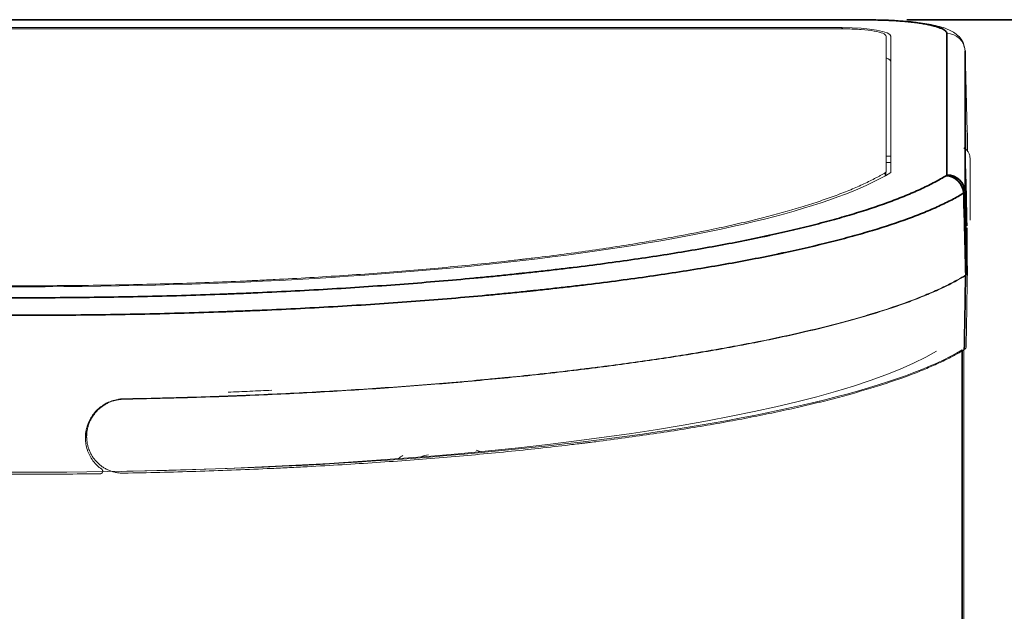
# Model space of a CAD drawing. Header units: millimetres. Extents: x 4 to 1188, y 1 to 840.
# Tile 120 of 123: x 615 to 642, y 575 to 591. Entities that reach past the tile are written whole.
import ezdxf

# ---------------------------------------------------------------- set-up
doc = ezdxf.new("R2010")
doc.units = ezdxf.units.MM
doc.layers.add('1', color=7, linetype='Continuous', true_color=0xffffff)
doc.styles.add('Arial Unicode MS', font='Arial Unicode MS')
doc.dimstyles.get("Standard").update_dxf_attribs({"dimtxt": 0.18, "dimasz": 0.18, "dimexe": 0.18, "dimexo": 0.0625, "dimgap": 0.09, "dimtad": 0, "dimtih": 1, "dimtoh": 1, "dimdec": 4, "dimzin": 0, "dimdsep": 46, "dimtxsty": 'Standard', "dimcen": 0.09, "dimadec": 0, "dimazin": 0, "dimtfac": 1, "dimtdec": 4, "dimtofl": 0, "dimtmove": 0, "dimatfit": 3, "dimfxl": 0, "dimtolj": 1, "dimtzin": 0, "dimarcsym": 0})

# ---------------------------------------------------------------- blocks, each defined once
blk = doc.blocks.new('_U14')
at = {"layer": '1', "color": 18, "lineweight": 35}
for p, q in [((639.025, 591.453), (681.925, 591.453)), ((679.925, 244.091), (679.925, 591.453)), ((603.219, 244.091), (681.925, 244.091))]:
    blk.add_line(p, q, dxfattribs=at)
at = {"layer": '1', "color": 18, "lineweight": 70}
for points in [[(679.925, 591.453), (680.701, 587.953), (679.149, 587.953)], [(679.925, 244.091), (679.149, 247.591), (680.701, 247.591)]]:
    blk.add_solid(points, dxfattribs=at)
at = {"layer": '1', "color": 18, "linetype": 'Continuous', "lineweight": 13, "insert": (677.855, 407.215), "char_height": 5, "attachment_point": 7, "rotation": 90, "line_spacing_factor": 1.047437, "style": 'Arial Unicode MS'}
blk.add_mtext('\\fArial Unicode MS|b0|i0;\\W1.0000;{\\H1.21x;(}1042{\\H1.21x;)}', dxfattribs=at)

msp = doc.modelspace()

# ---------------------------------------------------------------- linework, layer by layer
at = {"layer": '1', "color": 154, "linetype": 'Continuous', "lineweight": 13}
for p, q in [((638.0252, 591.4528), (591.8252, 591.4528)), ((638.0252, 591.4452), (638.0252, 591.4528)), ((592.4919, 591.1988), (637.3585, 591.1988)), ((637.2585, 591.2344), (592.5919, 591.2344)), ((638.4585, 591.0043), (638.4585, 587.2805)), ((638.5919, 587.2637), (638.5919, 590.9993)), ((640.6215, 590.5962), (640.6795, 588.3825)), ((640.6795, 588.3825), (640.6795, 587.8607)), ((640.6851, 587.8534), (640.6851, 588.3522)), ((638.5919, 587.7186), (638.4585, 587.7186)), ((638.5919, 587.5423), (638.4585, 587.5423)), ((640.6795, 585.7489), (640.6795, 584.5101)), ((640.5919, 582.4543), (640.5919, 552.6437)), ((616.5764, 580.2019), (616.5764, 580.031))]:
    msp.add_line(p, q, dxfattribs=at)
at = {"layer": '1', "color": 154, "linetype": 'Continuous', "lineweight": 35}
for p, q in [((638.0252, 591.4452), (591.8252, 591.4452)), ((637.2585, 591.1988), (637.2585, 591.2344)), ((640.1217, 587.2045), (640.1217, 591.0756)), ((640.6215, 590.5962), (640.6215, 586.7252)), ((638.4446, 587.1799), (638.4446, 587.2639)), ((640.5461, 582.4136), (640.5461, 552.6844)), ((617.5919, 581.0577), (617.5919, 581.0685))]:
    msp.add_line(p, q, dxfattribs=at)
at = {"layer": '1', "color": 154, "linetype": 'Continuous', "lineweight": 13}
for centre, major_axis, ratio, start_param, end_param in [((637.2585, 590.9993), (1.3333, 0), 0.176327, 0, 1.5707963), ((640.1217, 590.5832), (0.5, 0), 0.9848078, 0.0319019, 1.5708317), ((640.1191, 590.583), (-0.013, 0.5089), 0.9873356, 4.7129556, 4.7182598), ((637.2585, 590.3017), (1.3333, 0), 0.176327, 0, 0.4510394), ((640.6485, 586.8048), (-0.0262, 1), 0.0046142, 3.3160047, 7.1635722), ((614.9252, 588.4846), (24.6559, 0), 0.176327, 3.4262288, 5.9985496), ((638.1252, 587.2805), (-0.3333, 0), 0.1736482, 2.8510628, 3.1415927), ((640.6485, 586.8048), (-0.0262, 1), 0.0046142, 1.6637181, 3.3160047), ((614.9252, 583.7011), (26.6667, 0), 0.1741229, 3.4225721, 6.0022059), ((614.9252, 583.7011), (26, 0), 0.1785876, 4.8124707, 5.9935399), ((625.5376, 578.6455), (-0.2317, -0.9728), 0.795835, 3.8179626, 3.9866024), ((625.9303, 578.552), (0.2317, 0.9728), 0.795835, 0.2908622, 0.5515162), ((627.0078, 578.6883), (0.2317, 0.9728), 0.795835, 6.1331446, 6.2831802)]:
    msp.add_ellipse(centre, major_axis=major_axis, ratio=ratio, start_param=start_param, end_param=end_param, dxfattribs=at)
at = {"layer": '1', "color": 154, "linetype": 'Continuous', "lineweight": 35}
for centre, major_axis, ratio, start_param, end_param in [((640.1023, 586.6878), (0.2619, -0.4259), 0.9477318, 1.0697625, 2.5661153), ((640.1217, 586.7121), (0.5, 0), 0.9848078, 0.0265839, 1.5707963)]:
    msp.add_ellipse(centre, major_axis=major_axis, ratio=ratio, start_param=start_param, end_param=end_param, dxfattribs=at)
at = {"layer": '1', "color": 154, "linetype": 'Continuous', "lineweight": 13}
for points, knots in [([(640.5947, 590.6985), (640.5903, 590.7451), (640.5678, 590.8583), (640.4502, 591.0043), (640.2825, 591.1336), (640.0365, 591.2399), (639.6694, 591.3317), (639.1386, 591.4055), (638.5757, 591.4459), (638.1945, 591.4512), (638.0252, 591.4499)], [0, 0, 0, 0, 0.0439935, 0.1160668, 0.1983641, 0.3196343, 0.5090607, 0.6819491, 0.8630599, 1, 1, 1, 1]), ([(640.6851, 588.3522), (640.6851, 588.3681), (640.6806, 588.384), (640.6694, 588.404), (640.6666, 588.4084), (640.6635, 588.4128)], [0, 0, 0, 0, 0.7810974, 0.7810974, 1, 1, 1, 1]), ([(640.7585, 587.6495), (640.7584, 587.6787), (640.7511, 587.7359), (640.7174, 587.8182), (640.663, 587.8884), (640.6171, 587.9234), (640.5919, 587.9382)], [0, 0, 0, 0, 0.2456669, 0.5, 0.7543331, 1, 1, 1, 1]), ([(638.4446, 587.2639), (638.3969, 587.2362), (638.3481, 587.2086), (638.2729, 587.1672), (638.2475, 587.1534), (638.1962, 587.126), (638.1701, 587.1122), (638.0385, 587.0438), (637.9279, 586.9896), (637.6941, 586.8821), (637.5709, 586.829), (637.3128, 586.7237), (637.1777, 586.6716), (636.8964, 586.5685), (636.7502, 586.5174), (636.4463, 586.4162), (636.2888, 586.3661), (635.7985, 586.2174), (635.4483, 586.1204), (634.8878, 585.9779), (634.6951, 585.9309), (634.4716, 585.8787), (634.4466, 585.8729), (634.3966, 585.8614), (634.3214, 585.8441), (634.1444, 585.804), (633.99, 585.7701), (633.4696, 585.6583), (633.0346, 585.5721), (632.3548, 585.4479), (631.8925, 585.3667), (631.4124, 585.2888), (630.9235, 585.2124), (630.4255, 585.1377), (629.9094, 585.0663), (629.3838, 584.9965), (629.0495, 584.954), (628.7077, 584.9128), (628.6047, 584.9006), (628.5702, 584.8965), (628.5013, 584.8884), (628.3288, 584.8682), (628.1552, 584.8484), (627.457, 584.7707), (626.8868, 584.7128), (626.0149, 584.6324), (625.7215, 584.6067), (625.1292, 584.5572), (624.5314, 584.5098), (623.9228, 584.4666), (623.3086, 584.4254), (622.9987, 584.4058), (622.3733, 584.3688), (622.0578, 584.3514), (621.58, 584.327), (621.4201, 584.3191), (621.2192, 584.3097), (621.1789, 584.3078), (621.0985, 584.3041), (620.9777, 584.2985), (620.8569, 584.2932), (620.1316, 584.2618), (619.4843, 584.2387), (618.5094, 584.2112), (618.1838, 584.2031), (617.5314, 584.1893), (616.8778, 584.1778), (616.2217, 584.1708), (615.5644, 584.1661), (615.2351, 584.1649), (614.5752, 584.1649), (614.2446, 584.166), (613.7477, 584.1696), (613.499, 584.1718), (613.2499, 584.1748), (613.1254, 584.1764), (613.0838, 584.1769), (613.0008, 584.178), (612.9593, 584.1786), (612.2544, 584.1889), (611.5968, 584.2033), (610.6187, 584.2319), (610.294, 584.2426), (609.6474, 584.2662), (609.0035, 584.2921), (608.3651, 584.3224), (607.7294, 584.3551), (607.3734, 584.3748), (607.0193, 584.3959), (606.9406, 584.4007), (606.9013, 584.4031), (606.7835, 584.4103), (606.5486, 584.4249), (606.005, 584.4605), (605.5467, 584.4934), (604.6399, 584.5622), (604.0487, 584.6122), (602.8915, 584.7201), (602.3256, 584.778), (601.4963, 584.871), (601.2231, 584.903), (600.6833, 584.969), (600.4166, 585.0031), (600.0215, 585.0557), (599.8906, 585.0734), (599.7281, 585.096), (599.6956, 585.1005), (599.6308, 585.1096), (599.5339, 585.1233), (599.4378, 585.1371), (599.1188, 585.1832), (598.8688, 585.2209), (598.1337, 585.3364), (597.6638, 585.4165), (596.7624, 585.5826), (596.331, 585.6686), (595.7134, 585.8022), (595.5124, 585.8475), (595.1201, 585.9396), (594.9288, 585.9863), (594.6494, 586.0576), (594.5115, 586.0936), (594.354, 586.136), (594.2872, 586.1543), (594.2428, 586.1666), (594.2207, 586.1727), (594.0226, 586.2279), (593.8531, 586.2773), (593.3634, 586.4268), (593.0622, 586.5281), (592.6456, 586.682), (592.3796, 586.7853), (592.1383, 586.8902), (591.9097, 586.9958), (591.8018, 587.049), (591.5964, 587.156), (591.499, 587.2098), (591.4058, 587.2639)], [0, 0, 0, 0, 0.0078125, 0.0078125, 0.0117187, 0.0117187, 0.015625, 0.015625, 0.03125, 0.03125, 0.046875, 0.046875, 0.0625, 0.0625, 0.078125, 0.078125, 0.09375, 0.09375, 0.125, 0.125, 0.140625, 0.140625, 0.1425781, 0.1425781, 0.1445312, 0.1484375, 0.15625, 0.15625, 0.1875, 0.1875, 0.203125, 0.21875, 0.21875, 0.234375, 0.25, 0.25, 0.265625, 0.2695312, 0.2695312, 0.2714844, 0.2714844, 0.2734375, 0.28125, 0.28125, 0.3125, 0.3125, 0.328125, 0.328125, 0.34375, 0.359375, 0.359375, 0.375, 0.375, 0.390625, 0.390625, 0.3984375, 0.3984375, 0.4003906, 0.4003906, 0.4023437, 0.40625, 0.40625, 0.4375, 0.4375, 0.453125, 0.453125, 0.46875, 0.484375, 0.484375, 0.5, 0.5, 0.515625, 0.515625, 0.5234375, 0.5273437, 0.5273437, 0.5292969, 0.5292969, 0.53125, 0.53125, 0.5625, 0.5625, 0.578125, 0.578125, 0.59375, 0.609375, 0.609375, 0.625, 0.6269531, 0.6269531, 0.6289062, 0.6289062, 0.6328125, 0.640625, 0.65625, 0.65625, 0.6875, 0.6875, 0.71875, 0.71875, 0.734375, 0.734375, 0.75, 0.75, 0.7578125, 0.7578125, 0.7597656, 0.7597656, 0.7617187, 0.765625, 0.765625, 0.78125, 0.78125, 0.8125, 0.8125, 0.84375, 0.84375, 0.859375, 0.859375, 0.875, 0.875, 0.8828125, 0.8867187, 0.8886719, 0.8886719, 0.890625, 0.890625, 0.90625, 0.90625, 0.9375, 0.9375, 0.953125, 0.96875, 0.96875, 0.984375, 0.984375, 1, 1, 1, 1]), ([(640.6409, 584.4616), (640.5957, 584.4338), (640.5491, 584.4061), (640.4531, 584.3508), (640.4036, 584.3233), (640.2509, 584.2409), (640.036, 584.1317), (639.7983, 584.0239), (639.549, 583.9169), (639.4186, 583.8637), (639.0099, 583.7051), (638.7142, 583.6009), (638.3547, 583.4852), (638.3144, 583.4723), (638.233, 583.4467), (638.1919, 583.4339), (638.0679, 583.3957), (637.816, 583.3198), (637.5527, 583.2453), (637.0111, 583.098), (636.6302, 583.0023), (635.8277, 582.8159), (635.4062, 582.7251), (634.9087, 582.6259), (634.8531, 582.6149), (634.7412, 582.593), (634.5726, 582.5603), (634.1739, 582.4852), (633.8233, 582.4227), (633.1103, 582.3004), (632.1284, 582.1439), (630.9537, 581.983), (630.2768, 581.8988), (630.0041, 581.8656), (629.8668, 581.8492), (629.4519, 581.8006), (629.1713, 581.7691), (628.6023, 581.7077), (628.3139, 581.6778), (627.9848, 581.6452), (627.9482, 581.6416), (627.8748, 581.6344), (627.838, 581.6308), (627.7276, 581.6201), (627.6538, 581.6131), (627.4321, 581.5921), (626.6905, 581.5235), (625.9354, 581.4615), (624.7108, 581.3704), (624.0901, 581.3289), (622.8321, 581.2542), (622.1948, 581.221), (621.2261, 581.1774), (620.901, 581.1639), (620.2468, 581.139), (619.9175, 581.1275), (619.5032, 581.1146), (619.4202, 581.1121), (619.254, 581.1072), (619.0047, 581.1), (618.4229, 581.0849), (617.9243, 581.0744), (617.5919, 581.0685)], [0, 0, 0, 0, 0.015625, 0.015625, 0.03125, 0.03125, 0.0625, 0.09375, 0.09375, 0.125, 0.125, 0.1875, 0.1875, 0.1953125, 0.1953125, 0.203125, 0.203125, 0.21875, 0.25, 0.25, 0.3125, 0.3125, 0.375, 0.375, 0.3828125, 0.3828125, 0.390625, 0.40625, 0.4375, 0.4375, 0.5, 0.5625, 0.578125, 0.578125, 0.59375, 0.59375, 0.625, 0.625, 0.65625, 0.65625, 0.6601562, 0.6601562, 0.6640625, 0.6640625, 0.671875, 0.671875, 0.6875, 0.75, 0.75, 0.8125, 0.8125, 0.875, 0.875, 0.90625, 0.90625, 0.9375, 0.9375, 0.9453125, 0.9453125, 0.953125, 0.96875, 1, 1, 1, 1]), ([(617.5919, 581.0577), (617.927, 581.0637), (618.5936, 581.0777), (619.2533, 581.096), (620.2377, 581.1267), (620.8871, 581.1514), (621.8511, 581.1947), (622.4904, 581.2256), (623.123, 581.2607), (624.0667, 581.3166), (624.6891, 581.358), (625.6123, 581.4265), (625.9184, 581.4504), (626.2607, 581.4785), (626.2987, 581.4816), (626.3746, 581.4879), (626.4883, 581.4975), (626.7525, 581.5199), (626.9768, 581.5397), (627.4227, 581.58), (628.0098, 581.6355), (628.5826, 581.6946), (629.4309, 581.7859), (629.9822, 581.8503), (630.7877, 581.9521), (631.3176, 582.0218), (632.0911, 582.1316), (632.8432, 582.2467), (633.3301, 582.327), (633.6897, 582.3885), (633.8083, 582.4092), (634.0429, 582.451), (634.1589, 582.472), (634.5031, 582.5355), (634.9517, 582.6215), (635.5943, 582.7543), (636.0029, 582.8454), (636.6011, 582.9837), (636.9801, 583.0785), (637.5193, 583.2242), (637.869, 583.3227), (638.3637, 583.474), (638.6734, 583.5774), (638.8606, 583.6429), (638.8977, 583.656), (638.9712, 583.6823), (639.0802, 583.7218), (639.186, 583.7615), (639.3933, 583.8412), (639.5256, 583.8947), (639.7787, 584.0026), (639.8994, 584.0569), (640.2443, 584.221), (640.4512, 584.3319), (640.635, 584.4444)], [0, 0, 0, 0, 0.03125, 0.0625, 0.0625, 0.125, 0.125, 0.15625, 0.1875, 0.1875, 0.25, 0.25, 0.28125, 0.28125, 0.2851563, 0.2851563, 0.2890625, 0.296875, 0.3125, 0.3125, 0.34375, 0.375, 0.375, 0.4375, 0.4375, 0.46875, 0.5, 0.53125, 0.5625, 0.5625, 0.578125, 0.578125, 0.59375, 0.59375, 0.625, 0.65625, 0.6875, 0.6875, 0.75, 0.75, 0.78125, 0.8125, 0.84375, 0.84375, 0.8515625, 0.8515625, 0.859375, 0.875, 0.875, 0.90625, 0.90625, 0.9375, 0.9375, 1, 1, 1, 1]), ([(640.635, 584.4444), (640.6502, 584.4536), (640.662, 584.4628), (640.6788, 584.4816), (640.6837, 584.491), (640.6851, 584.5005)], [0, 0, 0, 0, 0.5, 0.5, 1, 1, 1, 1]), ([(640.6497, 582.4698), (640.6483, 582.4605), (640.6435, 582.4513), (640.6272, 582.4332), (640.6158, 582.4242), (640.601, 582.4152)], [0, 0, 0, 0, 0.5, 0.5, 1, 1, 1, 1]), ([(640.6009, 582.4152), (640.509, 582.359), (640.3139, 582.2475), (639.9878, 582.0829), (639.7481, 581.9751), (639.4973, 581.8681), (639.3664, 581.8151), (638.9571, 581.6574), (638.6623, 581.5541), (638.1872, 581.4018), (637.8595, 581.3012), (637.3348, 581.153), (636.9627, 581.056), (636.747, 581.002), (636.7229, 580.996), (636.6746, 580.984), (636.602, 580.9661), (636.4311, 580.9246), (636.2821, 580.8894), (635.9808, 580.8196), (635.5701, 580.7281), (634.9278, 580.5953), (634.482, 580.5098), (634.0275, 580.4259), (633.7958, 580.3846), (633.3238, 580.3036), (632.8429, 580.2242), (632.0954, 580.1095), (631.3214, 579.9994), (630.7876, 579.929), (630.4482, 579.886), (630.38, 579.8775), (630.2773, 579.8647), (630.243, 579.8605), (630.1744, 579.852), (630.0025, 579.831), (629.8295, 579.8104), (629.4123, 579.7616), (628.8505, 579.6986), (627.9914, 579.61), (627.1161, 579.5273), (626.2246, 579.4503), (625.6195, 579.403), (624.7037, 579.3348), (624.0823, 579.2933), (623.1337, 579.237), (622.8147, 579.2193), (622.4125, 579.1983), (622.3319, 579.1942), (622.1703, 579.1861), (622.0893, 579.1821), (621.8463, 579.1703), (621.6841, 579.1627), (620.8721, 579.1263), (620.2199, 579.1015), (619.2374, 579.071), (618.581, 579.0528), (617.922, 579.039), (617.5919, 579.0332)], [0, 0, 0, 0, 0.03125, 0.0625, 0.09375, 0.09375, 0.125, 0.125, 0.1875, 0.1875, 0.21875, 0.25, 0.28125, 0.28125, 0.2851562, 0.2851562, 0.2890625, 0.296875, 0.3125, 0.3125, 0.34375, 0.375, 0.40625, 0.40625, 0.4375, 0.4375, 0.46875, 0.5, 0.53125, 0.5625, 0.5625, 0.5703125, 0.5703125, 0.5742187, 0.5742187, 0.578125, 0.59375, 0.59375, 0.625, 0.65625, 0.6875, 0.71875, 0.75, 0.75, 0.8125, 0.8125, 0.84375, 0.84375, 0.8515625, 0.8515625, 0.859375, 0.859375, 0.875, 0.875, 0.9375, 0.9375, 0.96875, 1, 1, 1, 1]), ([(620.4482, 581.252), (620.6481, 581.2596), (620.8475, 581.2677), (621.2452, 581.2846), (621.4434, 581.2934), (621.641, 581.3027)], [0, 0, 0, 0, 0.5, 0.5, 1, 1, 1, 1]), ([(617.5919, 581.0685), (617.5643, 581.068), (617.5367, 581.0664), (617.5021, 581.0631), (617.4952, 581.0624), (617.4813, 581.0608), (617.4744, 581.0599), (617.4537, 581.057), (617.4399, 581.0549), (617.3717, 581.0428), (617.3183, 581.029), (617.24, 581.0021), (617.2143, 580.9921), (617.1761, 580.9756), (617.1634, 580.9698), (617.1382, 580.9578), (617.1258, 580.9515), (617.0642, 580.9189), (617.0175, 580.8894), (616.9291, 580.8234), (616.8873, 580.787), (616.809, 580.707), (616.7732, 580.6643), (616.7328, 580.6076), (616.7249, 580.5961), (616.7096, 580.5727), (616.7021, 580.5608), (616.6805, 580.5249), (616.6671, 580.5005), (616.6299, 580.4262), (616.6091, 580.375), (616.5838, 580.2958), (616.5764, 580.269), (616.5684, 580.2349), (616.5669, 580.228), (616.564, 580.2144), (616.5598, 580.1938), (616.5562, 580.1733), (616.5457, 580.1046), (616.5416, 580.0495), (616.542, 579.9664), (616.5432, 579.9387), (616.5467, 579.8969), (616.5481, 579.883), (616.5516, 579.8552), (616.5536, 579.8414), (616.5648, 579.7726), (616.5781, 579.7189), (616.6043, 579.6401), (616.6141, 579.6141), (616.6303, 579.5757), (616.636, 579.563), (616.648, 579.5376), (616.6542, 579.5251), (616.6866, 579.4631), (616.7161, 579.4162), (616.7657, 579.3497), (616.7831, 579.3282), (616.8107, 579.2969), (616.8201, 579.2866), (616.8393, 579.2665), (616.8492, 579.2565), (616.8996, 579.2078), (616.9425, 579.1727), (616.988, 579.1412)], [0, 0, 0, 0, 0.03125, 0.03125, 0.0390625, 0.0390625, 0.046875, 0.046875, 0.0625, 0.0625, 0.125, 0.125, 0.15625, 0.15625, 0.171875, 0.171875, 0.1875, 0.1875, 0.25, 0.25, 0.3125, 0.3125, 0.375, 0.375, 0.390625, 0.390625, 0.40625, 0.40625, 0.4375, 0.4375, 0.5, 0.5, 0.53125, 0.53125, 0.5390625, 0.5390625, 0.546875, 0.5625, 0.5625, 0.625, 0.625, 0.65625, 0.65625, 0.671875, 0.671875, 0.6875, 0.6875, 0.75, 0.75, 0.78125, 0.78125, 0.796875, 0.796875, 0.8125, 0.8125, 0.875, 0.875, 0.90625, 0.90625, 0.921875, 0.921875, 0.9375, 0.9375, 1, 1, 1, 1]), ([(617.5919, 581.0577), (617.5589, 581.0572), (617.4932, 581.0528), (617.4279, 581.0422), (617.3873, 581.0336), (617.3792, 581.0317), (617.363, 581.0279), (617.3549, 581.0258), (617.3307, 581.0194), (617.3147, 581.0148), (617.2672, 580.9998), (617.2053, 580.9769), (617.1458, 580.9482), (617.1021, 580.9245), (617.0805, 580.9121), (617.0593, 580.8989), (617.0453, 580.8899), (617.0383, 580.8853), (617.0036, 580.862), (616.9503, 580.8222), (616.8769, 580.7556), (616.8323, 580.7066), (616.8058, 580.6745), (616.8006, 580.668), (616.7902, 580.6548), (616.7851, 580.6482), (616.7701, 580.628), (616.7604, 580.6144), (616.7325, 580.573), (616.6982, 580.5163), (616.6696, 580.4567), (616.6502, 580.4109), (616.6441, 580.3954), (616.6327, 580.3641), (616.6273, 580.3483), (616.6124, 580.3003), (616.5958, 580.2358), (616.5805, 580.1378), (616.5767, 580.0715), (616.5764, 580.0299), (616.5765, 580.0215), (616.5768, 580.0048), (616.577, 579.9964), (616.5781, 579.9713), (616.5792, 579.9546), (616.5838, 579.9049), (616.5932, 579.8394), (616.6089, 579.7751), (616.6232, 579.7274), (616.6309, 579.7037), (616.6396, 579.6802), (616.6455, 579.6646), (616.6486, 579.6568), (616.6645, 579.6181), (616.6929, 579.558), (616.7439, 579.473), (616.7835, 579.4198), (616.8154, 579.3812), (616.8264, 579.3686), (616.8489, 579.3439), (616.8604, 579.332), (616.8958, 579.297), (616.945, 579.253), (616.9985, 579.214), (617.0401, 579.1868), (617.0542, 579.178), (617.0758, 579.1653), (617.0831, 579.1612), (617.0977, 579.1531), (617.1344, 579.1335), (617.2021, 579.1025), (617.2645, 579.0812), (617.328, 579.0629), (617.3603, 579.0553), (617.426, 579.0433), (617.492, 579.0347), (617.5585, 579.0326), (617.5919, 579.0332)], [0, 0, 0, 0, 0.03125, 0.0625, 0.0625, 0.0703125, 0.0703125, 0.078125, 0.078125, 0.09375, 0.09375, 0.125, 0.15625, 0.15625, 0.171875, 0.1796875, 0.1796875, 0.1875, 0.1875, 0.21875, 0.25, 0.28125, 0.28125, 0.2890625, 0.2890625, 0.296875, 0.296875, 0.3125, 0.3125, 0.34375, 0.375, 0.375, 0.390625, 0.390625, 0.40625, 0.40625, 0.4375, 0.46875, 0.5, 0.5, 0.5078125, 0.5078125, 0.515625, 0.515625, 0.53125, 0.53125, 0.5625, 0.59375, 0.59375, 0.609375, 0.6171875, 0.6171875, 0.625, 0.625, 0.65625, 0.6875, 0.71875, 0.71875, 0.734375, 0.734375, 0.75, 0.75, 0.78125, 0.8125, 0.8125, 0.828125, 0.828125, 0.8359375, 0.8359375, 0.84375, 0.875, 0.90625, 0.90625, 0.9375, 0.9375, 0.96875, 1, 1, 1, 1]), ([(612.9004, 579.0168), (613.2357, 579.0123), (613.572, 579.009), (614.247, 579.0045), (614.5856, 579.0033), (615.6046, 579.0033), (616.2795, 579.0078), (616.95, 579.0168)], [0, 0, 0, 0, 0.25, 0.25, 0.5, 0.5, 1, 1, 1, 1]), ([(616.95, 579.0168), (616.9536, 579.0168), (616.9571, 579.0172), (616.9624, 579.0181), (616.9641, 579.0185), (616.9676, 579.0194), (616.9693, 579.0199), (616.9743, 579.0217), (616.9776, 579.0231), (616.9838, 579.0265), (616.9869, 579.0285), (616.9925, 579.0328), (616.9951, 579.0352), (617, 579.0404), (617.0023, 579.0432), (617.0064, 579.049), (617.0081, 579.0521), (617.0113, 579.0585), (617.0126, 579.0619), (617.0147, 579.0687), (617.0155, 579.0722), (617.0165, 579.0793), (617.0167, 579.0829), (617.0166, 579.09), (617.0163, 579.0935), (617.0154, 579.0989), (617.0151, 579.1006), (617.0142, 579.1041), (617.0137, 579.1058), (617.012, 579.1109), (617.0106, 579.1141), (617.0073, 579.1205), (617.0054, 579.1236), (617.0012, 579.1293), (616.9988, 579.1319), (616.9937, 579.1369), (616.9909, 579.1392), (616.988, 579.1412)], [0, 0, 0, 0, 0.0625, 0.0625, 0.09375, 0.09375, 0.125, 0.125, 0.1875, 0.1875, 0.25, 0.25, 0.3125, 0.3125, 0.375, 0.375, 0.4375, 0.4375, 0.5, 0.5, 0.5625, 0.5625, 0.625, 0.625, 0.6875, 0.6875, 0.71875, 0.71875, 0.75, 0.75, 0.8125, 0.8125, 0.875, 0.875, 0.9375, 0.9375, 1, 1, 1, 1])]:
    msp.add_open_spline(points, degree=3, knots=knots, dxfattribs=at)
at = {"layer": '1', "color": 154, "linetype": 'Continuous', "lineweight": 35}
for points, knots in [([(640.1216, 591.0756), (640.1216, 591.0877), (640.1182, 591.0997), (640.1047, 591.1235), (640.0948, 591.1354), (640.0685, 591.1588), (640.0523, 591.1705), (640.0229, 591.1878), (640.0123, 591.1935), (639.9893, 591.205), (639.9771, 591.2106), (639.9381, 591.2273), (639.909, 591.2382), (639.8452, 591.2593), (639.8104, 591.2696), (639.7351, 591.2897), (639.6946, 591.2994), (639.6075, 591.3184), (639.5616, 591.3274), (639.4653, 591.3445), (639.4149, 591.3526), (639.3098, 591.368), (639.255, 591.3752), (639.1836, 591.3837), (639.1691, 591.3854), (639.14, 591.3887), (639.1253, 591.3903), (639.0807, 591.395), (638.9906, 591.4041), (638.8976, 591.4119), (638.771, 591.4213), (638.7064, 591.4254), (638.6077, 591.4307), (638.5744, 591.4323), (638.5241, 591.4346), (638.5072, 591.4353), (638.4733, 591.4367), (638.4563, 591.4373), (638.3027, 591.4428), (638.1647, 591.4452), (638.0252, 591.4452)], [0, 0, 0, 0, 0.0625, 0.0625, 0.125, 0.125, 0.1875, 0.1875, 0.21875, 0.21875, 0.25, 0.25, 0.3125, 0.3125, 0.375, 0.375, 0.4375, 0.4375, 0.5, 0.5, 0.5625, 0.5625, 0.625, 0.625, 0.640625, 0.640625, 0.65625, 0.65625, 0.6875, 0.75, 0.75, 0.8125, 0.8125, 0.84375, 0.84375, 0.859375, 0.859375, 0.875, 0.875, 1, 1, 1, 1]), ([(589.7481, 587.1802), (589.8452, 587.1205), (589.9489, 587.0613), (590.1692, 586.9439), (590.2859, 586.8856), (590.5321, 586.7702), (590.6617, 586.713), (590.9338, 586.5996), (591.2186, 586.4871), (591.5292, 586.3767), (591.8528, 586.2673), (592.0211, 586.2131), (592.3706, 586.1056), (592.5518, 586.0524), (592.7865, 585.9866), (592.8339, 585.9734), (592.9055, 585.9538), (592.9295, 585.9472), (592.9776, 585.9341), (593.0983, 585.9015), (593.2211, 585.8693), (594.1169, 585.6388), (594.9979, 585.447), (596.2046, 585.2238), (596.4512, 585.18), (596.9549, 585.094), (597.212, 585.0518), (597.737, 584.9691), (598.0049, 584.9285), (598.4149, 584.869), (598.553, 584.8494), (598.7273, 584.8252), (598.7622, 584.8203), (598.8322, 584.8107), (598.9374, 584.7963), (599.0431, 584.782), (599.6792, 584.6972), (600.2588, 584.6262), (601.4456, 584.4928), (602.6602, 584.3682), (603.9305, 584.261), (604.742, 584.1995), (604.9051, 584.1875), (605.2332, 584.164), (605.5632, 584.1411), (605.8966, 584.1193), (606.1481, 584.1034), (606.2321, 584.0981), (606.3586, 584.0904), (606.4007, 584.0878), (606.4851, 584.0827), (606.6962, 584.0701), (606.9077, 584.0579), (607.2469, 584.0392), (607.4167, 584.0301), (607.9273, 584.0038), (608.6105, 583.9713), (609.2986, 583.9438), (609.9891, 583.9187), (610.3356, 583.9074), (612.074, 583.857), (613.4842, 583.8365), (615.2722, 583.8364), (615.629, 583.8376), (616.3412, 583.8427), (616.6964, 583.8465), (617.76, 583.8617), (618.4659, 583.877), (619.5201, 583.9075), (619.8708, 583.919), (620.2644, 583.9333), (620.3518, 583.9365), (620.5264, 583.9431), (620.831, 583.9551), (621.0905, 583.966), (621.9522, 584.0039), (622.6305, 584.0389), (623.9656, 584.1184), (624.6224, 584.1627), (625.9149, 584.2606), (626.5505, 584.3142), (627.3314, 584.387), (627.4869, 584.4019), (627.7965, 584.4322), (627.9507, 584.4477), (628.1808, 584.4713), (628.2956, 584.4832), (628.4101, 584.4953), (628.4863, 584.5034), (628.5243, 584.5075), (628.7142, 584.5279), (629.0157, 584.5611), (629.4605, 584.6123), (629.7523, 584.6473), (630.1863, 584.7006), (631.0401, 584.81), (632.1216, 584.967), (632.8905, 585.0931), (633.3937, 585.179), (633.6407, 585.2229), (634.1251, 585.3125), (634.3626, 585.3582), (634.7116, 585.4282), (634.8843, 585.4635), (635.0826, 585.5054), (635.1669, 585.5235), (635.223, 585.5356), (635.2509, 585.5416), (635.7243, 585.6447), (636.1441, 585.7443), (636.7371, 585.8971), (636.9287, 585.9486), (637.2998, 586.0528), (637.8383, 586.2109), (638.3218, 586.3742), (638.7683, 586.5411), (638.911, 586.5973), (639.1157, 586.6825), (639.1824, 586.7111), (639.3126, 586.7685), (639.4396, 586.8262), (639.5603, 586.8845), (639.6779, 586.9432), (639.735, 586.9726), (639.8458, 587.0316), (639.8995, 587.0612), (640.0035, 587.1206), (640.0537, 587.1504), (640.1023, 587.1802)], [0, 0, 0, 0, 0.015625, 0.015625, 0.03125, 0.03125, 0.046875, 0.046875, 0.0625, 0.078125, 0.078125, 0.09375, 0.09375, 0.109375, 0.109375, 0.1132812, 0.1132812, 0.1152344, 0.1152344, 0.1171875, 0.125, 0.125, 0.1875, 0.1875, 0.203125, 0.203125, 0.21875, 0.21875, 0.234375, 0.234375, 0.2421875, 0.2421875, 0.2441406, 0.2441406, 0.2460937, 0.25, 0.25, 0.28125, 0.28125, 0.3125, 0.34375, 0.34375, 0.3515625, 0.3515625, 0.359375, 0.3671875, 0.3671875, 0.3710937, 0.3710937, 0.3730469, 0.3730469, 0.375, 0.3828125, 0.3828125, 0.390625, 0.390625, 0.40625, 0.421875, 0.421875, 0.4375, 0.4375, 0.5, 0.5, 0.515625, 0.515625, 0.53125, 0.53125, 0.5625, 0.5625, 0.578125, 0.578125, 0.5800781, 0.5820312, 0.5859375, 0.59375, 0.59375, 0.625, 0.625, 0.65625, 0.65625, 0.6875, 0.6875, 0.6953125, 0.6953125, 0.703125, 0.703125, 0.7070312, 0.7089844, 0.7089844, 0.7109375, 0.7109375, 0.71875, 0.7265625, 0.734375, 0.734375, 0.75, 0.78125, 0.796875, 0.796875, 0.8125, 0.8125, 0.828125, 0.828125, 0.8359375, 0.8398437, 0.8417969, 0.8417969, 0.84375, 0.84375, 0.875, 0.875, 0.890625, 0.890625, 0.90625, 0.9375, 0.9375, 0.953125, 0.953125, 0.9609375, 0.9609375, 0.96875, 0.9765625, 0.9765625, 0.984375, 0.984375, 0.9921875, 0.9921875, 1, 1, 1, 1]), ([(640.1023, 587.1802), (640.1088, 587.1842), (640.1136, 587.1882), (640.1184, 587.1943), (640.1197, 587.1963), (640.1213, 587.2004), (640.1217, 587.2025), (640.1217, 587.2045)], [0, 0, 0, 0, 0.5, 0.5, 0.75, 0.75, 1, 1, 1, 1]), ([(640.5822, 586.7009), (640.5326, 586.671), (640.4814, 586.6412), (640.3753, 586.5819), (640.3206, 586.5522), (640.2076, 586.4932), (640.1494, 586.4638), (640.0295, 586.4052), (639.9064, 586.3468), (639.7769, 586.2891), (639.6442, 586.2317), (639.5762, 586.2031), (639.3675, 586.1179), (638.9312, 585.9492), (638.2739, 585.7314), (637.725, 585.5733), (637.3467, 585.4691), (637.1514, 585.4175), (636.5469, 585.2647), (636.119, 585.1652), (635.6365, 585.062), (635.608, 585.056), (635.5508, 585.0439), (635.4649, 585.0258), (635.2628, 584.9839), (634.852, 584.9015), (634.489, 584.8329), (633.9952, 584.7433), (633.7435, 584.6994), (633.2306, 584.6135), (632.447, 584.4875), (631.6203, 584.3697), (630.7646, 584.2576), (630.4746, 584.2211), (630.0323, 584.1678), (629.8836, 584.1503), (629.5839, 584.1157), (629.2817, 584.0816), (628.9745, 584.0484), (628.781, 584.028), (628.7422, 584.0239), (628.6645, 584.0158), (628.5479, 584.0037), (628.2749, 583.9759), (628.0394, 583.9527), (627.7239, 583.9224), (627.5654, 583.9076), (626.7697, 583.8347), (626.122, 583.7812), (624.8051, 583.6833), (624.1359, 583.6389), (622.7755, 583.5595), (622.0844, 583.5245), (621.2065, 583.4866), (620.9421, 583.4757), (620.6317, 583.4638), (620.4983, 583.4588), (620.4093, 583.4556), (620.3648, 583.454), (619.9638, 583.4397), (619.6065, 583.4282), (618.5324, 583.3977), (617.8133, 583.3824), (616.7297, 583.3672), (616.3678, 583.3633), (615.6423, 583.3583), (615.2787, 583.357), (613.4572, 583.3572), (612.0205, 583.3777), (610.2493, 583.428), (609.8963, 583.4393), (609.1928, 583.4644), (608.4917, 583.4919), (607.7956, 583.5244), (607.2755, 583.5507), (607.1024, 583.5598), (606.7569, 583.5785), (606.5844, 583.5882), (606.3693, 583.6008), (606.3263, 583.6033), (606.2403, 583.6084), (606.1973, 583.611), (606.0685, 583.6187), (605.8116, 583.6344), (605.3869, 583.6617), (605.0507, 583.6846), (604.7164, 583.7081), (604.5502, 583.7201), (603.7233, 583.7816), (602.4289, 583.8887), (601.1912, 584.0133), (599.9818, 584.1466), (599.3912, 584.2176), (598.743, 584.3025), (598.6353, 584.3167), (598.5281, 584.3312), (598.4567, 584.3408), (598.4211, 584.3456), (598.2435, 584.3699), (598.1027, 584.3895), (597.6848, 584.449), (597.4118, 584.4895), (596.8768, 584.5722), (596.6147, 584.6144), (596.1013, 584.7004), (595.85, 584.7442), (594.6201, 584.9675), (593.7221, 585.1591), (592.8088, 585.3897), (592.7087, 585.4156), (592.5853, 585.4481), (592.5607, 585.4546), (592.5116, 585.4677), (592.4872, 585.4742), (592.4142, 585.4939), (592.3659, 585.5071), (592.1266, 585.573), (591.9419, 585.6262), (591.5856, 585.7336), (591.414, 585.7878), (591.0842, 585.8973), (590.7675, 586.0077), (590.4771, 586.1202), (590.1997, 586.2336), (590.0676, 586.2908), (589.8165, 586.4063), (589.6976, 586.4645), (589.473, 586.582), (589.3672, 586.6412), (589.2682, 586.7009)], [0, 0, 0, 0, 0.0078125, 0.0078125, 0.015625, 0.015625, 0.0234375, 0.0234375, 0.03125, 0.0390625, 0.0390625, 0.046875, 0.046875, 0.0625, 0.09375, 0.109375, 0.109375, 0.125, 0.125, 0.15625, 0.15625, 0.1582031, 0.1582031, 0.1601562, 0.1640625, 0.171875, 0.1875, 0.1875, 0.203125, 0.203125, 0.21875, 0.25, 0.25, 0.265625, 0.265625, 0.2734375, 0.2734375, 0.28125, 0.2890625, 0.2890625, 0.2910156, 0.2910156, 0.2929687, 0.296875, 0.3046875, 0.3046875, 0.3125, 0.3125, 0.34375, 0.34375, 0.375, 0.375, 0.40625, 0.40625, 0.4140625, 0.4179687, 0.4199219, 0.4199219, 0.421875, 0.421875, 0.4375, 0.4375, 0.46875, 0.46875, 0.484375, 0.484375, 0.5, 0.5, 0.5625, 0.5625, 0.578125, 0.578125, 0.59375, 0.609375, 0.609375, 0.6171875, 0.6171875, 0.625, 0.625, 0.6269531, 0.6269531, 0.6289062, 0.6289062, 0.6328125, 0.640625, 0.6484375, 0.6484375, 0.65625, 0.65625, 0.6875, 0.71875, 0.71875, 0.75, 0.75, 0.7539062, 0.7558594, 0.7558594, 0.7578125, 0.7578125, 0.765625, 0.765625, 0.78125, 0.78125, 0.796875, 0.796875, 0.8125, 0.8125, 0.875, 0.875, 0.8828125, 0.8828125, 0.8847656, 0.8847656, 0.8867187, 0.8867187, 0.890625, 0.890625, 0.90625, 0.90625, 0.921875, 0.921875, 0.9375, 0.953125, 0.953125, 0.96875, 0.96875, 0.984375, 0.984375, 1, 1, 1, 1]), ([(640.6215, 586.7252), (640.6215, 586.7232), (640.6206, 586.7212), (640.6181, 586.7181), (640.617, 586.7171), (640.6146, 586.7151), (640.6131, 586.7141), (640.6049, 586.709), (640.5951, 586.7049), (640.5822, 586.7009)], [0, 0, 0, 0, 0.25, 0.25, 0.375, 0.375, 0.5, 0.5, 1, 1, 1, 1]), ([(640.6409, 584.4616), (640.6234, 585.128), (640.6059, 585.7945), (640.5864, 586.5409), (640.5843, 586.6209), (640.5822, 586.7009)], [0, 0, 0, 0, 0.8928247, 0.8928247, 1, 1, 1, 1])]:
    msp.add_open_spline(points, degree=3, knots=knots, dxfattribs=at)
at = {"layer": '1', "color": 154, "linetype": 'Continuous', "lineweight": 13}
for points, degree in [([(637.3585, 591.1988), (637.5013, 591.1988), (637.7894, 591.1888), (638.1551, 591.1457), (638.4009, 591.081), (638.4585, 591.0296), (638.4585, 591.0043)], 3), ([(640.6214, 590.5986), (640.6213, 590.6052), (640.6211, 590.6118)], 2), ([(640.68, 588.362), (640.6797, 588.3722), (640.6795, 588.3823)], 2), ([(640.7585, 587.6495), (640.7585, 587.6495), (640.7585, 587.604), (640.7585, 587.4181), (640.7585, 587.1359), (640.7585, 586.9152), (640.7585, 586.8048)], 3), ([(640.7585, 586.8048), (640.7585, 586.6945), (640.7585, 586.4738), (640.7585, 586.1915), (640.7585, 586.0056), (640.7585, 585.9602), (640.7585, 585.9602)], 3), ([(640.6795, 584.5101), (640.6795, 584.5019), (640.673, 584.4856), (640.6538, 584.4695), (640.6409, 584.4616)], 3), ([(640.6851, 584.5005), (640.6733, 583.8236), (640.6615, 583.1467), (640.6497, 582.4698)], 3)]:
    msp.add_open_spline(points, degree=degree, dxfattribs=at)
at = {"layer": '1', "color": 154, "linetype": 'Continuous', "lineweight": 35}
for points in [[(640.6215, 586.7252), (640.6408, 585.9868), (640.6602, 585.2485), (640.6795, 584.5101)], [(640.635, 584.4444), (640.6237, 583.768), (640.6123, 583.0916), (640.601, 582.4152)]]:
    msp.add_open_spline(points, degree=3, dxfattribs=at)

# ---------------------------------------------------------------- dimensions: what is measured, and where the dimension line sits
at = {"layer": '1', "color": 18, "linetype": 'Continuous', "lineweight": 13}
dim = msp.add_linear_dim(base=(679.9252, 591.4528), p1=(599.9252, 244.0913), p2=(614.9252, 591.4528), angle=90, dimstyle='Standard', override={"dimtxt": 5, "dimasz": 3.5, "dimexe": 2, "dimexo": 1, "dimgap": 2.5, "dimtad": 1, "dimtih": 0, "dimtoh": 0, "dimdec": 0, "dimlfac": 3, "dimzin": 8, "dimdsep": 44, "dimlunit": 2, "dimpost": '(<>)', "dimtxsty": 'Arial Unicode MS', "dimsah": 1, "dimse1": 0, "dimse2": 0, "dimsd1": 0, "dimsd2": 0, "dimclrd": 18, "dimclre": 18, "dimclrt": 18, "dimtm": -0.1, "dimtfac": 0.4, "dimtdec": 2, "dimtofl": 1, "dimtmove": 0, "dimtzin": 8, "dimlwd": 35, "dimlwe": 35}, dxfattribs=at)
dim.commit()
dim.dimension.update_dxf_attribs({"geometry": '_U14', "text_midpoint": (679.9252, 417.7721), "dimtype": 160})

doc.saveas('drawing.dxf')
